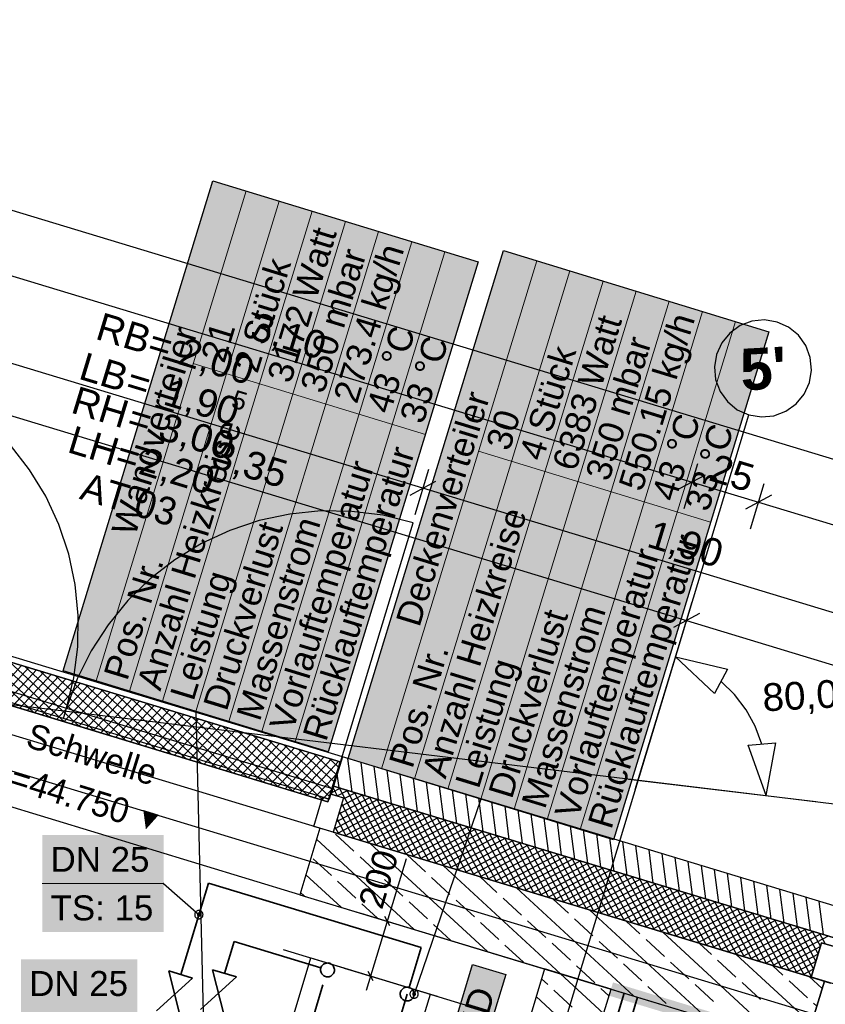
# Model space of a CAD drawing. Extents: x 199 to 1388, y 138 to 979.
# Tile 120 of 155: x 770 to 829, y 744 to 815. Entities that reach past the tile are written whole.
import ezdxf
from ezdxf.lldxf.tags import DXFTag

# ---------------------------------------------------------------- set-up
doc = ezdxf.new("R2010")
doc.units = 0
doc.layers.get('0').update_dxf_attribs({"lineweight": 25})
for name, color, linetype, lineweight, true_color in [('01AFU Allgemein Bemaßung-A07ET47HDI', 7, 'Continuous', 25, 0x848484), ('02 Raster Bemaßung-A07ET47FDI', 7, 'Continuous', 25, 0x848484), ('20 Außenwände-A07ET47EDI', 7, 'Continuous', 25, 0x848484), ('20 Dach Stb-Decke-A07ET47IDI', 7, 'Continuous', 25, 0x848484), ('20 Höhen Schwellen', 7, 'Continuous', 25, 0x848484), ('20 Innenwände-A07ET47KDI', 7, 'Continuous', 25, 0x848484), ('70 Bodenabläufe+Rinnen', 7, 'Continuous', 25, 0x848484), ('A-0', 7, 'Continuous', 25, 0x848484), ('H_FBHVerteiler', 5, 'Continuous', 25, 0x0000ff), ('H_Ruecklauf', 5, 'STRICHLINIE2', 35, 0x0000ff), ('H_Vorlauf', 1, 'Continuous', 35, 0xff0000), ('UPO_Loop2', 140, 'Continuous', 30, 0x00bfff)]:
    doc.layers.add(name, color=color, linetype=linetype, lineweight=lineweight, true_color=true_color)
for name, color, linetype, lineweight in [('02 Raster Gebäude-A07ET47NDI', 7, 'Continuous', 25), ('H_Mass', 7, 'Continuous', 25), ('H_Text', 7, 'Continuous', 25), ('IS_Wandheizung', 7, 'Continuous', 25), ('X_Geometrie', 7, 'Continuous', 25)]:
    doc.layers.add(name, color=color, linetype=linetype, lineweight=lineweight)
doc.styles.get("Standard").update_dxf_attribs({"font": 'arial.ttf'})
tags = doc.linetypes.add('Raster-A07ET47ODI', pattern=[0.2, 0.1, -0.05, 0, -0.05]).pattern_tags.tags
tags[10:11] = [DXFTag(74, 4), DXFTag(75, 0), DXFTag(340, '0'), DXFTag(46, 1.0), DXFTag(50, 0.0), DXFTag(44, 0.0), DXFTag(45, 0.0)]
tags[8:9] = [DXFTag(74, 4), DXFTag(75, 0), DXFTag(340, '0'), DXFTag(46, 1.0), DXFTag(50, 0.0), DXFTag(44, 0.0), DXFTag(45, 0.0)]
tags[6:7] = [DXFTag(74, 4), DXFTag(75, 0), DXFTag(340, '0'), DXFTag(46, 1.0), DXFTag(50, 0.0), DXFTag(44, 0.0), DXFTag(45, 0.0)]
tags[4:5] = [DXFTag(74, 4), DXFTag(75, 0), DXFTag(340, '0'), DXFTag(46, 1.0), DXFTag(50, 0.0), DXFTag(44, 0.0), DXFTag(45, 0.0)]
tags = doc.linetypes.add('Strichlinie eng-A07ET47GDI', pattern=[0.115, 0.075, -0.04]).pattern_tags.tags
tags[6:7] = [DXFTag(74, 4), DXFTag(75, 0), DXFTag(340, '0'), DXFTag(46, 1.0), DXFTag(50, 0.0), DXFTag(44, 0.0), DXFTag(45, 0.0)]
tags[4:5] = [DXFTag(74, 4), DXFTag(75, 0), DXFTag(340, '0'), DXFTag(46, 1.0), DXFTag(50, 0.0), DXFTag(44, 0.0), DXFTag(45, 0.0)]
tags = doc.linetypes.add('STRICHLINIE2', pattern=[9.525, 6.35, -3.175]).pattern_tags.tags
tags[6:7] = [DXFTag(74, 4), DXFTag(75, 0), DXFTag(340, '0'), DXFTag(46, 0.0), DXFTag(50, 0.0), DXFTag(44, 0.0), DXFTag(45, 0.0)]
tags[4:5] = [DXFTag(74, 4), DXFTag(75, 0), DXFTag(340, '0'), DXFTag(46, 0.0), DXFTag(50, 0.0), DXFTag(44, 0.0), DXFTag(45, 0.0)]
tags = doc.linetypes.add('Öffnungslinie Tür Fenster-A07ET47JDI', pattern=[0.115, 0.075, -0.04]).pattern_tags.tags
tags[6:7] = [DXFTag(74, 4), DXFTag(75, 0), DXFTag(340, '0'), DXFTag(46, 1.0), DXFTag(50, 0.0), DXFTag(44, 0.0), DXFTag(45, 0.0)]
tags[4:5] = [DXFTag(74, 4), DXFTag(75, 0), DXFTag(340, '0'), DXFTag(46, 1.0), DXFTag(50, 0.0), DXFTag(44, 0.0), DXFTag(45, 0.0)]

# ---------------------------------------------------------------- blocks, each defined once
blk = doc.blocks.new('Referenz-A07ET47ZDI', base_point=(226.995, 158.1))
at = {"layer": '01AFU Allgemein Bemaßung-A07ET47HDI'}
for p, q in [((754.724, 806.01), (1092.573, 703.584)), ((759.637, 799.791), (818.962, 781.806)), ((799.546, 781.358), (761.267, 792.964)), ((818.382, 779.892), (819.37, 783.152)), ((799.954, 782.704), (798.966, 779.444)), ((798.611, 780.858), (800.482, 781.859)), ((819.898, 782.306), (818.027, 781.306)), ((818.962, 781.806), (823.747, 780.355)), ((823.167, 778.441), (824.155, 781.701)), ((835.922, 770.33), (799.546, 781.358)), ((824.682, 780.855), (822.812, 779.855)), ((823.747, 780.355), (1087.454, 700.407))]:
    blk.add_line(p, q, dxfattribs=at)
at = {"layer": '02 Raster Bemaßung-A07ET47FDI'}
for p, q in [((754.439, 791.262), (818.549, 771.825)), ((817.098, 767.041), (818.957, 773.171)), ((814.854, 759.638), (818.807, 772.675)), ((819.484, 772.326), (817.614, 771.325)), ((818.549, 771.825), (1086.551, 690.575)), ((817.756, 769.208), (821.514, 768.31)), ((817.756, 769.208), (820.561, 766.551)), ((821.514, 768.31), (820.561, 766.551)), ((822.016, 766.478), (821.037, 767.43)), ((822.844, 765.392), (822.016, 766.478)), ((823.504, 764.197), (822.844, 765.392)), ((823.983, 762.918), (823.504, 764.197)), ((822.986, 762.836), (824.979, 763)), ((824.289, 759.199), (822.986, 762.836)), ((824.289, 759.199), (824.979, 763)), ((814.361, 760.394), (827.886, 758.765))]:
    blk.add_line(p, q, dxfattribs=at)
at = {"layer": '02 Raster Gebäude-A07ET47NDI', "linetype": 'Raster-A07ET47ODI', "ltscale": 56.250004}
for p, q in [((1031.875, 681.538), (302.062, 902.797)), ((308.106, 821.362), (822.292, 759.439)), ((817.241, 767.508), (823.044, 786.647)), ((670.061, 282.096), (817.241, 767.508)), ((822.292, 759.439), (886.316, 751.729))]:
    blk.add_line(p, q, dxfattribs=at)
at = {"layer": '02 Raster Gebäude-A07ET47NDI'}
for p, q in [((822.409, 793.083), (821.666, 792.551)), ((823.264, 793.405), (822.409, 793.083)), ((824.173, 793.495), (823.264, 793.405)), ((825.075, 793.346), (824.173, 793.495)), ((825.907, 792.969), (825.075, 793.346)), ((821.666, 792.551), (821.087, 791.845)), ((826.614, 792.39), (825.907, 792.969)), ((827.146, 791.647), (826.614, 792.39)), ((821.087, 791.845), (820.71, 791.012)), ((827.468, 790.792), (827.146, 791.647)), ((820.71, 791.012), (820.561, 790.111)), ((827.557, 789.883), (827.468, 790.792)), ((820.561, 790.111), (820.651, 789.202)), ((827.409, 788.981), (827.557, 789.883)), ((820.651, 789.202), (820.973, 788.347)), ((827.032, 788.149), (827.409, 788.981)), ((820.973, 788.347), (821.505, 787.604)), ((826.452, 787.443), (827.032, 788.149)), ((821.505, 787.604), (822.211, 787.024)), ((825.71, 786.91), (826.452, 787.443)), ((822.211, 787.024), (823.044, 786.647)), ((823.044, 786.647), (823.945, 786.499)), ((824.855, 786.588), (825.71, 786.91)), ((823.945, 786.499), (824.855, 786.588))]:
    blk.add_line(p, q, dxfattribs=at)
at = {"layer": '02 Raster Gebäude-A07ET47NDI', "linetype": 'ByBlock', "ltscale": 56.250004}
for p, q in [((817.241, 767.508), (817.241, 767.508)), ((817.241, 767.508), (817.241, 767.508)), ((822.292, 759.439), (822.292, 759.439)), ((822.292, 759.439), (822.292, 759.439))]:
    blk.add_line(p, q, dxfattribs=at)
at = {"layer": '20 Außenwände-A07ET47EDI'}
for p, q in [((771.168, 782.696), (769.792, 784.472)), ((772.338, 780.777), (771.168, 782.696)), ((773.285, 778.739), (772.338, 780.777)), ((773.997, 776.607), (773.285, 778.739)), ((774.467, 774.41), (773.997, 776.607)), ((774.688, 772.173), (774.467, 774.41)), ((793.737, 761.99), (755.343, 773.63)), ((774.656, 769.926), (774.688, 772.173)), ((754.665, 771.327), (773.843, 765.513)), ((773.611, 764.747), (754.433, 770.562)), ((774.374, 767.697), (774.656, 769.926)), ((773.843, 765.513), (774.374, 767.697)), ((773.611, 764.747), (773.843, 765.513)), ((773.843, 765.513), (793.021, 759.699)), ((792.789, 758.933), (773.611, 764.747)), ((790.662, 752.054), (752.383, 763.66)), ((793.737, 761.99), (793.099, 759.884)), ((829.997, 750.997), (793.737, 761.99)), ((794.439, 759.478), (794.132, 761.87)), ((795.383, 759.192), (795.076, 761.584)), ((796.328, 758.905), (796.02, 761.297)), ((793.495, 759.764), (793.366, 760.767)), ((797.272, 758.619), (796.964, 761.011)), ((798.216, 758.333), (797.909, 760.725)), ((799.16, 758.047), (798.853, 760.439)), ((793.021, 759.699), (792.789, 758.933)), ((793.099, 759.884), (792.925, 759.31)), ((793.586, 759.737), (792.951, 759.397)), ((793.057, 759.746), (793.361, 759.178)), ((829.359, 748.891), (793.099, 759.884)), ((793.502, 759.762), (795.636, 755.771)), ((800.104, 757.76), (799.797, 760.152)), ((801.048, 757.474), (800.741, 759.866)), ((791.673, 756.973), (792.311, 759.078)), ((792.311, 759.078), (792.789, 758.933)), ((792.789, 758.933), (792.905, 759.316)), ((792.905, 759.316), (793.824, 759.037)), ((792.925, 759.31), (793.824, 759.037)), ((793.824, 759.037), (793.07, 756.549)), ((794.127, 759.573), (793.379, 759.172)), ((795.751, 759.08), (793.467, 757.859)), ((795.21, 759.244), (793.631, 758.4)), ((794.668, 759.408), (793.795, 758.941)), ((794.043, 759.598), (796.177, 755.607)), ((794.585, 759.434), (796.719, 755.443)), ((795.126, 759.27), (797.26, 755.279)), ((795.667, 759.106), (797.801, 755.115)), ((801.993, 757.188), (801.685, 759.58)), ((802.937, 756.902), (802.629, 759.294)), ((803.881, 756.615), (803.574, 759.007)), ((796.834, 758.752), (793.139, 756.776)), ((796.292, 758.916), (793.303, 757.317)), ((797.375, 758.588), (793.384, 756.454)), ((793.684, 758.574), (795.095, 755.935)), ((797.916, 758.424), (793.926, 756.29)), ((798.458, 758.26), (794.467, 756.126)), ((796.209, 758.941), (798.343, 754.951)), ((796.75, 758.777), (798.884, 754.787)), ((797.291, 758.613), (799.425, 754.622)), ((797.833, 758.449), (799.967, 754.458)), ((798.374, 758.285), (800.508, 754.294)), ((804.825, 756.329), (804.518, 758.721)), ((805.769, 756.043), (805.462, 758.435)), ((793.52, 758.033), (794.553, 756.1)), ((798.999, 758.095), (795.008, 755.961)), ((799.541, 757.931), (795.55, 755.797)), ((800.082, 757.767), (796.091, 755.633)), ((800.623, 757.603), (796.632, 755.469)), ((798.915, 758.121), (801.049, 754.13)), ((799.457, 757.957), (801.591, 753.966)), ((799.998, 757.793), (802.132, 753.802)), ((800.54, 757.628), (802.673, 753.638)), ((806.713, 755.757), (806.406, 758.149)), ((807.658, 755.47), (807.35, 757.862)), ((808.602, 755.184), (808.295, 757.576)), ((792.113, 756.839), (790.662, 752.054)), ((793.07, 756.549), (791.673, 756.973)), ((793.07, 756.549), (792.113, 756.839)), ((793.191, 756.95), (793.47, 756.428)), ((793.355, 757.491), (794.012, 756.264)), ((801.165, 757.439), (797.174, 755.305)), ((801.706, 757.275), (797.715, 755.141)), ((802.247, 757.111), (798.257, 754.977)), ((802.789, 756.947), (798.798, 754.813)), ((801.081, 757.464), (803.215, 753.474)), ((801.622, 757.3), (803.756, 753.309)), ((802.164, 757.136), (804.298, 753.145)), ((802.705, 756.972), (804.839, 752.981)), ((809.546, 754.898), (809.239, 757.29)), ((810.49, 754.612), (810.183, 757.004)), ((827.531, 746.101), (793.07, 756.549)), ((794.569, 755.19), (793.245, 756.411)), ((803.33, 756.782), (799.339, 754.649)), ((803.871, 756.618), (799.881, 754.484)), ((804.413, 756.454), (800.422, 754.32)), ((804.954, 756.29), (800.963, 754.156)), ((805.495, 756.126), (801.505, 753.992)), ((803.246, 756.808), (805.38, 752.817)), ((803.788, 756.644), (805.922, 752.653)), ((804.329, 756.48), (806.463, 752.489)), ((804.87, 756.315), (807.004, 752.325)), ((805.412, 756.151), (807.546, 752.161)), ((811.434, 754.325), (811.127, 756.717)), ((812.379, 754.039), (812.071, 756.431)), ((813.323, 753.753), (813.015, 756.145)), ((798.912, 749.553), (791.872, 756.045)), ((804.187, 747.954), (795.745, 755.738)), ((806.037, 755.962), (802.046, 753.828)), ((806.578, 755.798), (802.587, 753.664)), ((807.119, 755.634), (803.129, 753.5)), ((807.661, 755.469), (803.67, 753.336)), ((805.953, 755.987), (808.087, 751.996)), ((806.494, 755.823), (808.628, 751.832)), ((807.036, 755.659), (809.17, 751.668)), ((807.577, 755.495), (809.711, 751.504)), ((814.267, 753.467), (813.96, 755.859)), ((815.211, 753.18), (814.904, 755.572)), ((796.333, 753.563), (795.01, 754.784)), ((799.724, 753.701), (798.401, 754.921)), ((808.202, 755.305), (804.211, 753.171)), ((808.744, 755.141), (804.753, 753.007)), ((809.285, 754.977), (805.294, 752.843)), ((809.826, 754.813), (805.835, 752.679)), ((808.118, 755.331), (810.252, 751.34)), ((808.66, 755.167), (810.794, 751.176)), ((809.201, 755.002), (811.335, 751.012)), ((809.743, 754.838), (811.876, 750.848)), ((816.155, 752.894), (815.848, 755.286)), ((817.099, 752.608), (816.792, 755)), ((818.044, 752.322), (817.736, 754.714)), ((792.942, 753.426), (791.618, 754.646)), ((809.461, 746.355), (801.019, 754.139)), ((810.368, 754.649), (806.377, 752.515)), ((810.909, 754.485), (806.918, 752.351)), ((811.45, 754.321), (807.46, 752.187)), ((811.992, 754.156), (808.001, 752.023)), ((812.533, 753.992), (808.542, 751.858)), ((810.284, 754.674), (812.418, 750.683)), ((810.825, 754.51), (812.959, 750.519)), ((811.367, 754.346), (813.501, 750.355)), ((811.908, 754.182), (814.042, 750.191)), ((812.449, 754.018), (814.583, 750.027)), ((818.988, 752.035), (818.68, 754.428)), ((819.932, 751.749), (819.625, 754.141)), ((793.637, 751.152), (791.098, 753.493)), ((801.489, 752.074), (800.166, 753.294)), ((804.88, 752.211), (803.657, 753.34)), ((813.074, 753.828), (809.084, 751.694)), ((813.616, 753.664), (809.625, 751.53)), ((814.157, 753.5), (810.166, 751.366)), ((814.698, 753.336), (810.708, 751.202)), ((812.991, 753.854), (815.125, 749.863)), ((813.532, 753.689), (815.666, 749.699)), ((814.073, 753.525), (816.207, 749.535)), ((814.615, 753.361), (816.749, 749.37)), ((820.876, 751.463), (820.569, 753.855)), ((821.82, 751.177), (821.513, 753.569)), ((822.764, 750.89), (822.457, 753.283)), ((794.706, 751.799), (793.383, 753.019)), ((798.097, 751.937), (796.774, 753.157)), ((815.24, 753.172), (811.249, 751.038)), ((815.781, 753.008), (811.79, 750.874)), ((816.322, 752.843), (812.332, 750.71)), ((816.864, 752.679), (812.873, 750.545)), ((815.156, 753.197), (817.29, 749.206)), ((815.697, 753.033), (817.831, 749.042)), ((816.239, 752.869), (818.373, 748.878)), ((816.78, 752.705), (818.914, 748.714)), ((823.709, 750.604), (823.401, 752.996)), ((824.653, 750.318), (824.345, 752.71)), ((790.662, 752.054), (808.319, 746.701)), ((791, 751.952), (790.712, 752.218)), ((814.736, 744.756), (806.294, 752.54)), ((817.405, 752.515), (813.414, 750.381)), ((817.947, 752.351), (813.956, 750.217)), ((818.488, 752.187), (814.497, 750.053)), ((819.029, 752.023), (815.038, 749.889)), ((819.571, 751.859), (815.58, 749.725)), ((817.321, 752.541), (819.455, 748.55)), ((817.863, 752.376), (819.997, 748.386)), ((818.404, 752.212), (820.538, 748.222)), ((818.946, 752.048), (821.079, 748.057)), ((819.487, 751.884), (821.621, 747.893)), ((825.597, 750.032), (825.29, 752.424)), ((826.541, 749.745), (826.234, 752.138)), ((827.485, 749.459), (827.178, 751.851)), ((796.275, 750.353), (795.147, 751.392)), ((799.862, 750.31), (798.539, 751.53)), ((803.253, 750.447), (801.93, 751.667)), ((806.645, 750.585), (805.321, 751.805)), ((810.036, 750.722), (808.931, 751.74)), ((820.112, 751.695), (816.121, 749.561)), ((820.653, 751.531), (816.663, 749.397)), ((821.195, 751.366), (817.204, 749.232)), ((821.736, 751.202), (817.745, 749.068)), ((820.028, 751.72), (822.162, 747.729)), ((820.57, 751.556), (822.704, 747.565)), ((821.111, 751.392), (823.245, 747.401)), ((821.652, 751.228), (823.786, 747.237)), ((828.43, 749.173), (828.122, 751.565)), ((820.01, 743.157), (811.569, 750.941)), ((822.277, 751.038), (818.287, 748.904)), ((822.819, 750.874), (818.828, 748.74)), ((823.36, 750.71), (819.369, 748.576)), ((823.901, 750.546), (819.911, 748.412)), ((822.194, 751.064), (824.328, 747.073)), ((822.735, 750.899), (824.869, 746.909)), ((823.276, 750.735), (825.41, 746.744)), ((823.818, 750.571), (825.952, 746.58)), ((801.549, 748.754), (800.303, 749.903)), ((805.018, 748.82), (803.694, 750.04)), ((808.409, 748.958), (807.086, 750.178)), ((811.8, 749.095), (810.477, 750.315)), ((815.192, 749.233), (814.206, 750.141)), ((824.443, 750.382), (820.452, 748.248)), ((824.984, 750.218), (820.993, 748.084)), ((825.526, 750.053), (821.535, 747.919)), ((826.067, 749.889), (822.076, 747.755)), ((826.608, 749.725), (822.617, 747.591)), ((824.359, 750.407), (826.493, 746.416)), ((824.9, 750.243), (827.034, 746.252)), ((825.442, 750.079), (827.545, 746.146)), ((825.983, 749.915), (827.709, 746.687)), ((826.524, 749.751), (827.873, 747.229)), ((825.285, 741.558), (816.843, 749.342)), ((827.15, 749.561), (823.159, 747.427)), ((827.691, 749.397), (823.7, 747.263)), ((828.232, 749.233), (824.241, 747.099)), ((828.774, 749.069), (824.783, 746.935)), ((827.066, 749.586), (828.037, 747.77)), ((827.607, 749.422), (828.201, 748.311)), ((828.149, 749.258), (828.549, 748.51)), ((806.782, 747.193), (805.459, 748.413)), ((810.173, 747.331), (808.85, 748.551)), ((813.565, 747.468), (812.241, 748.688)), ((816.956, 747.606), (815.633, 748.826)), ((820.347, 747.743), (819.481, 748.542)), ((828.2, 748.308), (825.324, 746.771)), ((828.286, 748.59), (827.531, 746.101)), ((829.204, 748.311), (828.286, 748.59)), ((829.185, 748.317), (828.286, 748.59)), ((827.554, 742.73), (822.118, 747.743)), ((828.036, 747.767), (825.866, 746.606)), ((811.938, 745.704), (810.614, 746.924)), ((815.329, 745.841), (814.006, 747.061)), ((818.72, 745.979), (817.397, 747.199)), ((822.112, 746.116), (820.788, 747.336)), ((825.503, 746.254), (824.755, 746.943)), ((827.872, 747.226), (826.407, 746.442)), ((827.708, 746.684), (826.948, 746.278)), ((820.485, 744.352), (819.161, 745.572)), ((823.876, 744.489), (822.553, 745.709)), ((827.267, 744.627), (825.944, 745.847)), ((828.488, 745.811), (827.038, 741.026)), ((828.328, 745.281), (827.393, 746.143)), ((827.544, 746.143), (827.49, 746.114)), ((827.531, 746.101), (828.928, 745.678)), ((827.531, 746.101), (828.488, 745.811)), ((813.104, 745.251), (827.038, 741.026)), ((817.093, 744.214), (815.77, 745.435)), ((827.941, 744.006), (827.709, 744.22))]:
    blk.add_line(p, q, dxfattribs=at)
at = {"layer": '20 Außenwände-A07ET47EDI', "linetype": 'Strichlinie eng-A07ET47GDI', "ltscale": 40.625}
for p, q in [((792.175, 779.721), (789.939, 779.5)), ((794.422, 779.69), (792.175, 779.721)), ((796.652, 779.407), (794.422, 779.69)), ((787.741, 779.031), (785.61, 778.318)), ((789.939, 779.5), (787.741, 779.031)), ((798.836, 778.877), (796.652, 779.407)), ((785.61, 778.318), (783.572, 777.371)), ((783.572, 777.371), (781.653, 776.202)), ((781.653, 776.202), (779.876, 774.825)), ((779.876, 774.825), (778.265, 773.258)), ((778.265, 773.258), (776.84, 771.521)), ((776.84, 771.521), (775.618, 769.635)), ((775.618, 769.635), (774.615, 767.624)), ((774.615, 767.624), (773.843, 765.513))]:
    blk.add_line(p, q, dxfattribs=at)
at = {"layer": '20 Außenwände-A07ET47EDI', "linetype": 'Strichlinie eng-A07ET47GDI', "ltscale": 56.250004}
blk.add_line((793.021, 759.699), (798.836, 778.877), dxfattribs=at)
at = {"layer": '20 Dach Stb-Decke-A07ET47IDI', "linetype": 'Öffnungslinie Tür Fenster-A07ET47JDI', "ltscale": 56.250004}
blk.add_line((1082.068, 668.933), (744.219, 771.359), dxfattribs=at)
at = {"layer": '20 Innenwände-A07ET47KDI'}
for p, q in [((808.319, 746.701), (790.914, 689.296)), ((812.57, 743.488), (809.461, 746.355)), ((808.546, 745.566), (808.1, 745.978)), ((784.959, 652.425), (813.104, 745.251)), ((810.311, 743.939), (808.987, 745.16)), ((812.957, 744.764), (812.379, 745.297)), ((811.797, 740.937), (807.713, 744.702))]:
    blk.add_line(p, q, dxfattribs=at)
at = {"layer": '70 Bodenabläufe+Rinnen'}
for p, q in [((755.284, 773.23), (793.563, 761.624)), ((792.693, 758.753), (754.414, 770.359)), ((771.489, 765.182), (766.424, 769.852)), ((772.588, 764.849), (767.523, 769.519)), ((773.687, 764.515), (768.622, 769.186)), ((770.602, 768.586), (768.343, 766.136)), ((771.133, 768.424), (768.874, 765.974)), ((771.665, 768.263), (769.406, 765.813)), ((774.786, 764.182), (769.721, 768.853)), ((775.885, 763.849), (770.82, 768.52)), ((776.984, 763.516), (771.919, 768.186)), ((772.196, 768.102), (769.937, 765.652)), ((772.728, 767.941), (770.469, 765.491)), ((773.26, 767.78), (771, 765.33)), ((773.791, 767.619), (771.532, 765.169)), ((778.083, 763.183), (773.017, 767.853)), ((779.181, 762.85), (774.116, 767.52)), ((774.323, 767.458), (772.063, 765.008)), ((774.854, 767.296), (772.595, 764.846)), ((775.386, 767.135), (773.127, 764.685)), ((775.917, 766.974), (773.658, 764.524)), ((776.449, 766.813), (774.19, 764.363)), ((780.28, 762.517), (775.215, 767.187)), ((781.379, 762.183), (776.314, 766.854)), ((776.98, 766.652), (774.721, 764.202)), ((777.512, 766.491), (775.253, 764.041)), ((778.043, 766.33), (775.784, 763.88)), ((778.575, 766.168), (776.316, 763.718)), ((782.478, 761.85), (777.413, 766.521)), ((783.577, 761.517), (778.512, 766.187)), ((779.106, 766.007), (776.847, 763.557)), ((779.638, 765.846), (777.379, 763.396)), ((780.169, 765.685), (777.91, 763.235)), ((780.701, 765.524), (778.442, 763.074)), ((781.232, 765.363), (778.973, 762.913)), ((784.676, 761.184), (779.611, 765.854)), ((785.775, 760.851), (780.71, 765.521)), ((781.764, 765.202), (779.505, 762.752)), ((782.296, 765.04), (780.036, 762.59)), ((782.827, 764.879), (780.568, 762.429)), ((783.359, 764.718), (781.099, 762.268)), ((786.874, 760.518), (781.809, 765.188)), ((787.973, 760.184), (782.907, 764.855)), ((783.89, 764.557), (781.631, 762.107)), ((784.422, 764.396), (782.163, 761.946)), ((784.953, 764.235), (782.694, 761.785)), ((785.485, 764.074), (783.226, 761.624)), ((789.071, 759.851), (784.006, 764.522)), ((790.17, 759.518), (785.105, 764.189)), ((786.016, 763.912), (783.757, 761.462)), ((786.548, 763.751), (784.289, 761.301)), ((787.079, 763.59), (784.82, 761.14)), ((787.611, 763.429), (785.352, 760.979)), ((788.142, 763.268), (785.883, 760.818)), ((791.269, 759.185), (786.204, 763.855)), ((792.368, 758.852), (787.303, 763.522)), ((788.674, 763.107), (786.415, 760.657)), ((789.205, 762.946), (786.946, 760.496)), ((789.737, 762.784), (787.478, 760.334)), ((790.268, 762.623), (788.009, 760.173)), ((792.807, 759.128), (788.402, 763.189)), ((792.968, 759.659), (789.501, 762.856)), ((793.129, 760.191), (790.6, 762.523)), ((790.8, 762.462), (788.541, 760.012)), ((791.332, 762.301), (789.072, 759.851)), ((791.863, 762.14), (789.604, 759.69)), ((792.395, 761.979), (790.135, 759.529)), ((792.926, 761.818), (790.667, 759.368)), ((793.29, 760.722), (791.699, 762.19)), ((793.451, 761.254), (792.797, 761.857)), ((793.458, 761.656), (791.199, 759.206)), ((793.563, 761.624), (792.693, 758.753)), ((793.297, 760.744), (791.73, 759.045)), ((792.963, 759.645), (792.262, 758.884))]:
    blk.add_line(p, q, dxfattribs=at)
at = {"layer": 'A-0', "linetype": 'Continuous', "ltscale": 312.5}
for p, q in [((793.563, 761.624), (755.284, 773.23)), ((754.414, 770.359), (792.693, 758.753)), ((793.737, 761.99), (793.099, 759.884)), ((829.997, 750.997), (793.737, 761.99)), ((792.693, 758.753), (793.563, 761.624)), ((793.099, 759.884), (792.925, 759.31)), ((829.359, 748.891), (793.099, 759.884)), ((793.099, 759.884), (829.359, 748.891)), ((792.925, 759.31), (793.824, 759.037)), ((793.824, 759.037), (793.07, 756.549)), ((792.113, 756.839), (790.662, 752.054)), ((793.07, 756.549), (792.113, 756.839)), ((793.07, 756.549), (827.531, 746.101)), ((827.531, 746.101), (793.07, 756.549)), ((790.662, 752.054), (827.038, 741.026)), ((827.531, 746.101), (828.286, 748.59)), ((828.286, 748.59), (829.185, 748.317)), ((808.319, 746.701), (780.174, 653.875)), ((813.104, 745.251), (808.319, 746.701)), ((827.038, 741.026), (828.488, 745.811)), ((828.488, 745.811), (827.531, 746.101)), ((784.959, 652.425), (813.104, 745.251))]:
    blk.add_line(p, q, dxfattribs=at)
at = {"layer": '01AFU Allgemein Bemaßung-A07ET47HDI', "linetype": 'ByBlock', "ltscale": 40.625, "attachment_point": 1, "rotation": 343.13418}
for s, insert, char_height in [('{\\fArial;RB}', (776.415, 794.066), 2), ('{\\fArial;3,10}', (787.559, 794.095), 2), ('{\\fArial;=}', (780.142, 792.936), 2), ('{\\fArial;2,00}', (782.352, 792.266), 2), ('{\\fArial;LB}', (775.202, 791.192), 2), ('{\\fArial;=}', (778.565, 790.172), 2), ('{\\fArial;1,90}', (781.292, 789.346), 2), ('{\\fArial;RH}', (774.644, 788.751), 2), ('{\\fArial;5}', (786.019, 788.477), 1.32), ('{\\fArial;=}', (778.66, 787.534), 2), ('{\\fArial;3,00}', (780.92, 786.849), 2), ('{\\fArial;LH=}', (774.386, 785.904), 2), ('{\\fArial;2,20}', (779.513, 784.349), 2), ('{\\fArial;25}', (820.645, 783.872), 2), ('{\\fArial;1,90}', (816.173, 779.087), 2)]:
    blk.add_mtext(s, dxfattribs=dict(at, insert=insert, char_height=char_height))
at = {"layer": '02 Raster Bemaßung-A07ET47FDI', "linetype": 'ByBlock', "ltscale": 56.250004, "char_height": 2, "attachment_point": 1}
for s, insert, rotation in [('{\\fArial;3,35}', (784.754, 784.84), 343.13418), ('{\\fArial;80,00°}', (823.969, 767.265), 3.1332)]:
    blk.add_mtext(s, dxfattribs=dict(at, insert=insert, rotation=rotation))
at = {"layer": '02 Raster Gebäude-A07ET47NDI', "linetype": 'Continuous', "ltscale": 56.250004, "insert": (822.347, 791.402), "char_height": 3, "attachment_point": 1, "rotation": 3.1332}
blk.add_mtext("{\\fArial|b1|i0;5'}", dxfattribs=at)
at = {"layer": '20 Außenwände-A07ET47EDI', "linetype": 'Continuous', "ltscale": 56.250004, "char_height": 2, "attachment_point": 1, "rotation": 343.13418}
for s, insert in [('{\\fCentury Gothic;AT}', (775.279, 782.527)), ('{\\fCentury Gothic;03}', (779.141, 781.356))]:
    blk.add_mtext(s, dxfattribs=dict(at, insert=insert))
at = {"layer": '20 Höhen Schwellen', "attachment_point": 1, "rotation": 342.80772}
for s, insert, char_height in [('{\\fCentury Gothic;Schwelle}', (771.346, 764.467), 1.8), ('{\\fCentury Gothic;=}', (770.139, 761.441), 1.8), ('{\\fCentury Gothic;44.750}', (771.522, 761.013), 1.8), ('{\\fCentury Gothic;▼}', (779.066, 758.522), 1.5)]:
    blk.add_mtext(s, dxfattribs=dict(at, insert=insert, char_height=char_height))
blk = doc.blocks.new('Maß-A07ET4CHDI', base_point=(793.864, 744.732))
at = {"color": 0, "linetype": 'ByBlock', "lineweight": -2, "ltscale": 0.25}
for p, q in [((795.47, 745.168), (798.349, 754.662)), ((795.064, 750.72), (801.763, 748.689)), ((797.155, 749.809), (796.801, 750.471)), ((793.864, 746.763), (800.563, 744.732)), ((795.955, 745.852), (795.601, 746.514))]:
    blk.add_line(p, q, dxfattribs=at)
at = {"color": 0, "linetype": 'ByBlock', "lineweight": -2, "ltscale": 0.25, "insert": (794.862, 751.434), "char_height": 1.8, "attachment_point": 1, "rotation": 73.1324}
blk.add_mtext('{\\fArial;200}', dxfattribs=at)

msp = doc.modelspace()

# ---------------------------------------------------------------- linework, layer by layer
at = {"layer": 'H_FBHVerteiler'}
for p, q in [((788.853, 738.878), (791.465, 747.491)), ((791.465, 747.491), (800.078, 744.879)), ((797.466, 736.266), (800.078, 744.879))]:
    msp.add_line(p, q, dxfattribs=at)
at = {"layer": 'H_Ruecklauf', "ltscale": 0.35}
for p, q in [((785.927, 748.669), (785.233, 746.38)), ((792.182, 746.773), (785.927, 748.669)), ((790.491, 739.474), (792.335, 745.555)), ((805.91, 714.632), (815.018, 744.67))]:
    msp.add_line(p, q, dxfattribs=at)
at = {"layer": 'H_Ruecklauf', "color": 5, "true_color": 0x0000ff}
for p, q in [((792.236, 746.891), (792.205, 746.834)), ((792.274, 746.945), (792.236, 746.891)), ((792.319, 746.992), (792.274, 746.945)), ((792.369, 747.034), (792.319, 746.992)), ((792.425, 747.068), (792.369, 747.034)), ((792.484, 747.095), (792.425, 747.068)), ((792.547, 747.114), (792.484, 747.095)), ((792.611, 747.125), (792.547, 747.114)), ((792.677, 747.127), (792.611, 747.125)), ((792.742, 747.121), (792.677, 747.127)), ((792.806, 747.106), (792.742, 747.121)), ((792.867, 747.083), (792.806, 747.106)), ((792.924, 747.052), (792.867, 747.083)), ((792.978, 747.014), (792.924, 747.052)), ((793.025, 746.969), (792.978, 747.014)), ((793.067, 746.919), (793.025, 746.969)), ((793.101, 746.863), (793.067, 746.919)), ((792.167, 746.709), (792.161, 746.644)), ((792.161, 746.644), (792.163, 746.578)), ((792.163, 746.578), (792.174, 746.514)), ((792.182, 746.773), (792.167, 746.709)), ((792.174, 746.514), (792.193, 746.451)), ((792.205, 746.834), (792.182, 746.773)), ((792.193, 746.451), (792.22, 746.392)), ((792.22, 746.392), (792.254, 746.336)), ((792.254, 746.336), (792.296, 746.286)), ((792.296, 746.286), (792.343, 746.241)), ((792.343, 746.241), (792.397, 746.203)), ((792.397, 746.203), (792.454, 746.172)), ((792.454, 746.172), (792.515, 746.149)), ((792.837, 746.16), (792.896, 746.187)), ((792.896, 746.187), (792.952, 746.221)), ((792.952, 746.221), (793.002, 746.263)), ((793.002, 746.263), (793.047, 746.31)), ((793.047, 746.31), (793.085, 746.364)), ((793.085, 746.364), (793.116, 746.421)), ((793.128, 746.804), (793.101, 746.863)), ((793.116, 746.421), (793.139, 746.482)), ((793.147, 746.741), (793.128, 746.804)), ((793.139, 746.482), (793.154, 746.546)), ((793.158, 746.677), (793.147, 746.741)), ((793.154, 746.546), (793.16, 746.611)), ((793.16, 746.611), (793.158, 746.677)), ((792.515, 746.149), (792.579, 746.134)), ((792.579, 746.134), (792.644, 746.128)), ((792.644, 746.128), (792.71, 746.13)), ((792.71, 746.13), (792.774, 746.141)), ((792.774, 746.141), (792.837, 746.16))]:
    msp.add_line(p, q, dxfattribs=at)
at = {"layer": 'H_Ruecklauf', "linetype": 'Continuous'}
for p, q in [((784.372, 746.641), (785.224, 743.248)), ((786.095, 746.119), (784.372, 746.641)), ((783.502, 743.77), (786.095, 746.119))]:
    msp.add_line(p, q, dxfattribs=at)
at = {"layer": 'H_Text'}
for p, q in [((773.591, 768.194), (784.392, 803.524)), ((784.392, 803.524), (803.518, 797.676)), ((794.155, 761.863), (805.354, 798.495)), ((805.354, 798.495), (824.481, 792.647)), ((803.518, 797.676), (792.717, 762.347)), ((824.481, 792.647), (813.281, 756.016)), ((792.717, 762.347), (773.591, 768.194)), ((783.154, 765.271), (784.307, 719.575)), ((813.281, 756.016), (794.155, 761.863)), ((803.718, 758.939), (798.902, 744.886)), ((780.834, 752.855), (780.833, 752.854)), ((780.833, 752.854), (780.833, 752.852)), ((780.833, 752.852), (780.833, 752.851)), ((780.833, 752.851), (780.833, 752.85)), ((780.833, 752.85), (780.833, 752.848)), ((780.833, 752.848), (780.834, 752.847)), ((780.835, 752.857), (780.834, 752.856)), ((780.834, 752.856), (780.834, 752.855)), ((780.834, 752.847), (780.834, 752.846)), ((780.834, 752.846), (780.835, 752.845)), ((780.836, 752.858), (780.835, 752.857)), ((780.835, 752.845), (780.836, 752.844)), ((780.837, 752.859), (780.836, 752.858)), ((780.836, 752.844), (780.837, 752.843)), ((780.838, 752.86), (780.837, 752.859)), ((780.837, 752.843), (780.838, 752.842)), ((780.839, 752.86), (780.838, 752.86)), ((780.838, 752.842), (780.839, 752.842)), ((780.84, 752.861), (780.839, 752.86)), ((780.839, 752.842), (780.84, 752.841)), ((780.841, 752.861), (780.84, 752.861)), ((780.84, 752.841), (780.841, 752.841)), ((780.843, 752.861), (780.841, 752.861)), ((780.841, 752.841), (780.843, 752.841)), ((780.844, 752.861), (780.843, 752.861)), ((780.843, 752.851), (783.382, 750.613)), ((780.843, 752.841), (780.844, 752.841)), ((780.845, 752.861), (780.844, 752.861)), ((780.844, 752.841), (780.845, 752.841)), ((780.847, 752.86), (780.845, 752.861)), ((780.845, 752.841), (780.847, 752.842)), ((780.848, 752.86), (780.847, 752.86)), ((780.847, 752.842), (780.848, 752.842)), ((780.849, 752.859), (780.848, 752.86)), ((780.848, 752.842), (780.849, 752.843)), ((780.85, 752.858), (780.849, 752.859)), ((780.849, 752.843), (780.85, 752.844)), ((780.851, 752.857), (780.85, 752.858)), ((780.85, 752.844), (780.851, 752.845)), ((780.851, 752.856), (780.851, 752.857)), ((780.852, 752.855), (780.851, 752.856)), ((780.851, 752.846), (780.852, 752.847)), ((780.851, 752.845), (780.851, 752.846)), ((780.852, 752.854), (780.852, 752.855)), ((780.853, 752.852), (780.852, 752.854)), ((780.852, 752.848), (780.853, 752.85)), ((780.852, 752.847), (780.852, 752.848)), ((780.853, 752.851), (780.853, 752.852)), ((780.853, 752.85), (780.853, 752.851)), ((783.085, 750.653), (783.082, 750.613)), ((783.082, 750.613), (783.085, 750.574)), ((783.092, 750.691), (783.085, 750.653)), ((783.085, 750.574), (783.092, 750.536)), ((783.105, 750.728), (783.092, 750.691)), ((783.092, 750.536), (783.105, 750.499)), ((783.122, 750.763), (783.105, 750.728)), ((783.105, 750.499), (783.122, 750.463)), ((783.144, 750.796), (783.122, 750.763)), ((783.122, 750.463), (783.144, 750.431)), ((783.17, 750.826), (783.144, 750.796)), ((783.144, 750.431), (783.17, 750.401)), ((783.199, 750.851), (783.17, 750.826)), ((783.232, 750.873), (783.199, 750.851)), ((783.267, 750.891), (783.232, 750.873)), ((783.304, 750.903), (783.267, 750.891)), ((783.283, 750.627), (783.282, 750.613)), ((783.282, 750.613), (783.283, 750.6)), ((783.285, 750.639), (783.283, 750.627)), ((783.283, 750.6), (783.285, 750.588)), ((783.29, 750.652), (783.285, 750.639)), ((783.285, 750.588), (783.29, 750.575)), ((783.295, 750.663), (783.29, 750.652)), ((783.29, 750.575), (783.295, 750.563)), ((783.303, 750.674), (783.295, 750.663)), ((783.295, 750.563), (783.303, 750.553)), ((783.311, 750.684), (783.303, 750.674)), ((783.303, 750.553), (783.311, 750.543)), ((783.343, 750.911), (783.304, 750.903)), ((783.321, 750.693), (783.311, 750.684)), ((783.311, 750.543), (783.321, 750.534)), ((783.332, 750.7), (783.321, 750.693)), ((783.321, 750.534), (783.332, 750.527)), ((783.344, 750.706), (783.332, 750.7)), ((783.332, 750.527), (783.344, 750.521)), ((783.382, 750.913), (783.343, 750.911)), ((783.356, 750.71), (783.344, 750.706)), ((783.344, 750.521), (783.356, 750.517)), ((783.369, 750.713), (783.356, 750.71)), ((783.356, 750.517), (783.369, 750.514)), ((783.382, 750.713), (783.369, 750.713)), ((783.369, 750.514), (783.382, 750.513)), ((783.421, 750.911), (783.382, 750.913)), ((783.395, 750.713), (783.382, 750.713)), ((783.382, 750.513), (783.395, 750.514)), ((783.408, 750.71), (783.395, 750.713)), ((783.395, 750.514), (783.408, 750.517)), ((783.42, 750.706), (783.408, 750.71)), ((783.408, 750.517), (783.42, 750.521)), ((783.432, 750.7), (783.42, 750.706)), ((783.42, 750.521), (783.432, 750.527)), ((783.46, 750.903), (783.421, 750.911)), ((783.443, 750.693), (783.432, 750.7)), ((783.432, 750.527), (783.443, 750.534)), ((783.453, 750.684), (783.443, 750.693)), ((783.443, 750.534), (783.453, 750.543)), ((783.461, 750.674), (783.453, 750.684)), ((783.453, 750.543), (783.461, 750.553)), ((783.497, 750.891), (783.46, 750.903)), ((783.469, 750.663), (783.461, 750.674)), ((783.461, 750.553), (783.469, 750.563)), ((783.474, 750.652), (783.469, 750.663)), ((783.469, 750.563), (783.474, 750.575)), ((783.479, 750.639), (783.474, 750.652)), ((783.474, 750.575), (783.479, 750.588)), ((783.481, 750.627), (783.479, 750.639)), ((783.479, 750.588), (783.481, 750.6)), ((783.482, 750.613), (783.481, 750.627)), ((783.481, 750.6), (783.482, 750.613)), ((783.532, 750.873), (783.497, 750.891)), ((783.565, 750.851), (783.532, 750.873)), ((783.594, 750.826), (783.565, 750.851)), ((783.62, 750.796), (783.594, 750.826)), ((783.594, 750.401), (783.62, 750.431)), ((783.642, 750.763), (783.62, 750.796)), ((783.62, 750.431), (783.642, 750.463)), ((783.659, 750.728), (783.642, 750.763)), ((783.642, 750.463), (783.659, 750.499)), ((783.672, 750.691), (783.659, 750.728)), ((783.659, 750.499), (783.672, 750.536)), ((783.679, 750.653), (783.672, 750.691)), ((783.672, 750.536), (783.679, 750.574)), ((783.682, 750.613), (783.679, 750.653)), ((783.679, 750.574), (783.682, 750.613)), ((783.17, 750.401), (783.199, 750.375)), ((783.199, 750.375), (783.232, 750.354)), ((783.232, 750.354), (783.267, 750.336)), ((783.267, 750.336), (783.304, 750.324)), ((783.304, 750.324), (783.343, 750.316)), ((783.343, 750.316), (783.382, 750.313)), ((783.382, 750.313), (783.421, 750.316)), ((783.421, 750.316), (783.46, 750.324)), ((783.46, 750.324), (783.497, 750.336)), ((783.497, 750.336), (783.532, 750.354)), ((783.532, 750.354), (783.565, 750.375)), ((783.565, 750.375), (783.594, 750.401)), ((797.4, 728.145), (803.124, 747.018)), ((803.124, 747.018), (805.516, 746.293)), ((805.516, 746.293), (799.793, 727.419)), ((798.605, 744.926), (798.602, 744.886)), ((798.602, 744.886), (798.605, 744.847)), ((798.613, 744.964), (798.605, 744.926)), ((798.605, 744.847), (798.613, 744.809)), ((798.625, 745.001), (798.613, 744.964)), ((798.613, 744.809), (798.625, 744.772)), ((798.643, 745.036), (798.625, 745.001)), ((798.625, 744.772), (798.643, 744.736)), ((798.664, 745.069), (798.643, 745.036)), ((798.69, 745.099), (798.664, 745.069)), ((798.72, 745.124), (798.69, 745.099)), ((798.752, 745.146), (798.72, 745.124)), ((798.788, 745.164), (798.752, 745.146)), ((798.825, 745.176), (798.788, 745.164)), ((798.803, 744.9), (798.802, 744.886)), ((798.802, 744.886), (798.803, 744.873)), ((798.806, 744.912), (798.803, 744.9)), ((798.803, 744.873), (798.806, 744.861)), ((798.81, 744.925), (798.806, 744.912)), ((798.806, 744.861), (798.81, 744.848)), ((798.816, 744.936), (798.81, 744.925)), ((798.81, 744.848), (798.816, 744.836)), ((798.823, 744.947), (798.816, 744.936)), ((798.816, 744.836), (798.823, 744.826)), ((798.832, 744.957), (798.823, 744.947)), ((798.823, 744.826), (798.832, 744.816)), ((798.863, 745.184), (798.825, 745.176)), ((798.841, 744.966), (798.832, 744.957)), ((798.832, 744.816), (798.841, 744.807)), ((798.852, 744.973), (798.841, 744.966)), ((798.841, 744.807), (798.852, 744.8)), ((798.864, 744.979), (798.852, 744.973)), ((798.852, 744.8), (798.864, 744.794)), ((798.902, 745.186), (798.863, 745.184)), ((798.876, 744.983), (798.864, 744.979)), ((798.864, 744.794), (798.876, 744.79)), ((798.889, 744.986), (798.876, 744.983)), ((798.876, 744.79), (798.889, 744.787)), ((798.902, 744.986), (798.889, 744.986)), ((798.889, 744.787), (798.902, 744.786)), ((798.941, 745.184), (798.902, 745.186)), ((798.915, 744.986), (798.902, 744.986)), ((798.902, 744.786), (798.915, 744.787)), ((798.928, 744.983), (798.915, 744.986)), ((798.915, 744.787), (798.928, 744.79)), ((798.941, 744.979), (798.928, 744.983)), ((798.928, 744.79), (798.941, 744.794)), ((798.98, 745.176), (798.941, 745.184)), ((798.952, 744.973), (798.941, 744.979)), ((798.941, 744.794), (798.952, 744.8)), ((798.963, 744.966), (798.952, 744.973)), ((798.952, 744.8), (798.963, 744.807)), ((798.973, 744.957), (798.963, 744.966)), ((798.963, 744.807), (798.973, 744.816)), ((798.982, 744.947), (798.973, 744.957)), ((798.973, 744.816), (798.982, 744.826)), ((799.017, 745.164), (798.98, 745.176)), ((798.989, 744.936), (798.982, 744.947)), ((798.982, 744.826), (798.989, 744.836)), ((798.995, 744.925), (798.989, 744.936)), ((798.989, 744.836), (798.995, 744.848)), ((798.999, 744.912), (798.995, 744.925)), ((798.995, 744.848), (798.999, 744.861)), ((799.001, 744.9), (798.999, 744.912)), ((798.999, 744.861), (799.001, 744.873)), ((799.002, 744.886), (799.001, 744.9)), ((799.001, 744.873), (799.002, 744.886)), ((799.052, 745.146), (799.017, 745.164)), ((799.085, 745.124), (799.052, 745.146)), ((799.114, 745.099), (799.085, 745.124)), ((799.14, 745.069), (799.114, 745.099)), ((799.162, 745.036), (799.14, 745.069)), ((799.18, 745.001), (799.162, 745.036)), ((799.162, 744.736), (799.18, 744.772)), ((799.192, 744.964), (799.18, 745.001)), ((799.18, 744.772), (799.192, 744.809)), ((799.2, 744.926), (799.192, 744.964)), ((799.192, 744.809), (799.2, 744.847)), ((799.202, 744.886), (799.2, 744.926)), ((799.2, 744.847), (799.202, 744.886)), ((798.643, 744.736), (798.664, 744.704)), ((798.664, 744.704), (798.69, 744.674)), ((798.69, 744.674), (798.72, 744.648)), ((798.72, 744.648), (798.752, 744.627)), ((798.752, 744.627), (798.788, 744.609)), ((798.788, 744.609), (798.825, 744.597)), ((798.825, 744.597), (798.863, 744.589)), ((798.863, 744.589), (798.902, 744.586)), ((798.902, 744.586), (798.941, 744.589)), ((798.941, 744.589), (798.98, 744.597)), ((798.98, 744.597), (799.017, 744.609)), ((799.017, 744.609), (799.052, 744.627)), ((799.052, 744.627), (799.085, 744.648)), ((799.085, 744.648), (799.114, 744.674)), ((799.114, 744.674), (799.14, 744.704)), ((799.14, 744.704), (799.162, 744.736))]:
    msp.add_line(p, q, dxfattribs=at)
at = {"layer": 'H_Text', "lineweight": 18}
for p, q in [((775.982, 767.463), (786.783, 802.793)), ((778.372, 766.733), (789.174, 802.062)), ((780.763, 766.002), (791.564, 801.331)), ((783.154, 765.271), (793.955, 800.6)), ((785.545, 764.54), (796.346, 799.869)), ((787.935, 763.809), (798.737, 799.138)), ((790.326, 763.078), (801.127, 798.407)), ((796.546, 761.132), (807.745, 797.764)), ((798.936, 760.401), (810.136, 797.033)), ((801.327, 759.67), (812.527, 796.302)), ((803.718, 758.939), (814.917, 795.571)), ((806.109, 758.208), (817.308, 794.84)), ((808.499, 757.477), (819.699, 794.109)), ((810.89, 756.746), (822.09, 793.378)), ((782.981, 790.358), (799.716, 785.241)), ((803.545, 784.026), (820.28, 778.91)), ((772.093, 752.851), (780.843, 752.851))]:
    msp.add_line(p, q, dxfattribs=at)
at = {"layer": 'H_Text', "color": 7, "true_color": 0xffffff}
for points in [[(803.518, 797.676), (782.604, 797.676), (784.392, 803.524)], [(824.481, 792.647), (803.567, 792.647), (805.354, 798.495)], [(794.505, 768.194), (773.591, 768.194), (803.518, 797.676)], [(773.591, 768.194), (803.518, 797.676), (782.604, 797.676)], [(815.069, 761.863), (794.155, 761.863), (824.481, 792.647)], [(794.155, 761.863), (824.481, 792.647), (803.567, 792.647)], [(792.717, 762.347), (794.505, 768.194), (773.591, 768.194)], [(813.281, 756.016), (815.069, 761.863), (794.155, 761.863)], [(772.093, 749.351), (780.843, 749.351), (772.093, 756.351)], [(780.843, 749.351), (772.093, 756.351), (780.843, 756.351)], [(770.55, 740.399), (778.939, 740.399), (770.55, 747.399)], [(778.939, 740.399), (770.55, 747.399), (778.939, 747.399)], [(805.516, 746.293), (802.904, 746.293), (803.124, 747.018)], [(800.013, 728.145), (797.4, 728.145), (805.516, 746.293)], [(797.4, 728.145), (805.516, 746.293), (802.904, 746.293)]]:
    msp.add_solid(points, dxfattribs=at)
at = {"layer": 'H_Vorlauf'}
for p, q in [((784.072, 752.889), (782.072, 746.294)), ((799.418, 748.236), (784.072, 752.889)), ((798.547, 745.365), (799.418, 748.236)), ((781.211, 746.555), (782.063, 743.162)), ((782.933, 746.033), (781.211, 746.555)), ((780.34, 743.684), (782.933, 746.033)), ((797.909, 744.968), (797.903, 744.903)), ((797.903, 744.903), (797.905, 744.837)), ((797.905, 744.837), (797.915, 744.773)), ((797.924, 745.032), (797.909, 744.968)), ((797.915, 744.773), (797.934, 744.71)), ((797.947, 745.093), (797.924, 745.032)), ((797.978, 745.15), (797.947, 745.093)), ((798.016, 745.204), (797.978, 745.15)), ((798.06, 745.251), (798.016, 745.204)), ((798.111, 745.293), (798.06, 745.251)), ((798.167, 745.327), (798.111, 745.293)), ((798.226, 745.354), (798.167, 745.327)), ((798.289, 745.373), (798.226, 745.354)), ((798.353, 745.384), (798.289, 745.373)), ((798.419, 745.386), (798.353, 745.384)), ((798.484, 745.38), (798.419, 745.386)), ((798.547, 745.365), (798.484, 745.38)), ((798.609, 745.342), (798.547, 745.365)), ((798.666, 745.311), (798.609, 745.342)), ((798.719, 745.273), (798.666, 745.311)), ((798.767, 745.228), (798.719, 745.273)), ((798.809, 745.178), (798.767, 745.228)), ((798.843, 745.122), (798.809, 745.178)), ((798.87, 745.063), (798.843, 745.122)), ((798.889, 745), (798.87, 745.063)), ((798.881, 744.741), (798.896, 744.805)), ((798.9, 744.936), (798.889, 745)), ((798.896, 744.805), (798.902, 744.87)), ((798.902, 744.87), (798.9, 744.936)), ((797.934, 744.71), (797.961, 744.651)), ((797.961, 744.651), (797.996, 744.595)), ((797.996, 744.595), (798.037, 744.545)), ((798.037, 744.545), (798.085, 744.5)), ((798.085, 744.5), (798.138, 744.462)), ((798.138, 744.462), (798.196, 744.431)), ((798.196, 744.431), (798.257, 744.408)), ((798.257, 744.408), (798.321, 744.393)), ((798.321, 744.393), (798.386, 744.387)), ((798.386, 744.387), (798.451, 744.389)), ((798.451, 744.389), (798.516, 744.4)), ((798.516, 744.4), (798.579, 744.419)), ((798.579, 744.419), (798.638, 744.446)), ((798.638, 744.446), (798.694, 744.48)), ((798.694, 744.48), (798.744, 744.522)), ((798.744, 744.522), (798.789, 744.569)), ((798.789, 744.569), (798.827, 744.622)), ((798.827, 744.622), (798.858, 744.68)), ((798.858, 744.68), (798.881, 744.741))]:
    msp.add_line(p, q, dxfattribs=at)
at = {"layer": 'H_Vorlauf', "ltscale": 0.35}
for p, q in [((798.402, 744.886), (796.46, 738.481)), ((805.238, 715.86), (814.061, 744.96))]:
    msp.add_line(p, q, dxfattribs=at)
at = {"layer": 'IS_Wandheizung', "color": 7, "linetype": 'Continuous', "lineweight": 25, "ltscale": 0.25}
msp.add_line((813.117, 745.241), (813.653, 745.078), dxfattribs=at)
at = {"layer": 'UPO_Loop2', "color": 219, "lineweight": 80, "ltscale": 0.8, "true_color": 0x642165}
for points in [[(816.406, 744.772), (812.959, 744.772), (813.249, 745.729)], [(823.736, 741.505), (816.406, 744.772), (812.959, 744.772)], [(827.183, 741.505), (823.736, 741.505), (816.406, 744.772)]]:
    msp.add_solid(points, dxfattribs=at)
at = {"layer": 'X_Geometrie', "ltscale": 0.25}
msp.add_line((789.462, 748.097), (825.838, 737.069), dxfattribs=at)

# ---------------------------------------------------------------- block references
at = {"layer": 'H_Mass', "ltscale": 0.25}
msp.add_blockref('Maß-A07ET4CHDI', (793.864, 744.732), dxfattribs=at)
at = {"layer": 'UPO_Loop2', "color": 219, "lineweight": 80, "ltscale": 4000.00006, "true_color": 0x642165}
msp.add_blockref('Referenz-A07ET47ZDI', (226.995, 158.1), dxfattribs=at)

# ---------------------------------------------------------------- texts
at = {"layer": 'H_Text', "char_height": 1.8, "attachment_point": 1}
for s, insert, rotation in [('{\\fArial;3172 Watt}', (788.273, 789.367), 73), ('{\\fArial;350 mbar}', (790.663, 788.636), 73), ('{\\fArial;273.4 kg/h}', (793.054, 787.905), 73), ('{\\fArial;2 Stück }', (785.882, 790.098), 73), ('{\\fArial;550.15 kg/h}', (813.618, 781.574), 73), ('{\\fArial;Wandverteiler}', (777.058, 778.339), 73), ('{\\fArial;6383 Watt}', (808.837, 783.036), 73), ('{\\fArial;21}', (783.491, 790.829), 73), ('{\\fArial;43 °C}', (795.445, 787.174), 73), ('{\\fArial;350 mbar}', (811.228, 782.305), 73), ('{\\fArial;33 °C}', (797.836, 786.443), 73), ('{\\fArial;4 Stück }', (806.446, 783.767), 73), ('{\\fArial;Deckenverteiler}', (797.559, 771.801), 73), ('{\\fArial;30}', (804.055, 784.498), 73), ('{\\fArial;Anzahl Heizkreise}', (778.882, 767.204), 73), ('{\\fArial;43 °C}', (816.009, 780.843), 73), ('{\\fArial;Rücklauftemperatur }', (790.836, 763.549), 73), ('{\\fArial;33 °C}', (818.4, 780.112), 73), ('{\\fArial;Vorlauftemperatur }', (788.445, 764.28), 73), ('{\\fArial;Anzahl Heizkreise}', (799.447, 760.873), 73), ('{\\fArial;Druckverlust }', (783.664, 765.742), 73), ('{\\fArial;Massenstrom }', (786.055, 765.011), 73), ('{\\fArial;Rücklauftemperatur }', (811.4, 757.218), 73), ('{\\fArial;Vorlauftemperatur }', (809.01, 757.949), 73), ('{\\fArial;Pos. Nr. }', (776.492, 767.935), 73), ('{\\fArial;Leistung }', (781.273, 766.473), 73), ('{\\fArial;Druckverlust }', (804.228, 759.411), 73), ('{\\fArial;Massenstrom }', (806.619, 758.68), 73), ('{\\fArial;Pos. Nr. }', (797.056, 761.603), 73), ('{\\fArial;Leistung }', (801.837, 760.142), 73), ('{\\fArial;Verteiler = UKD }', (797.953, 728.762), 73.13)]:
    msp.add_mtext(s, dxfattribs=dict(at, insert=insert, rotation=rotation))
for s, insert in [('{\\fArial;DN 25}', (772.693, 755.501)), ('{\\fArial;TS: 15}', (772.693, 752.001)), ('{\\fArial;DN 25}', (771.15, 746.549))]:
    msp.add_mtext(s, dxfattribs=dict(at, insert=insert))

doc.saveas('drawing.dxf')
